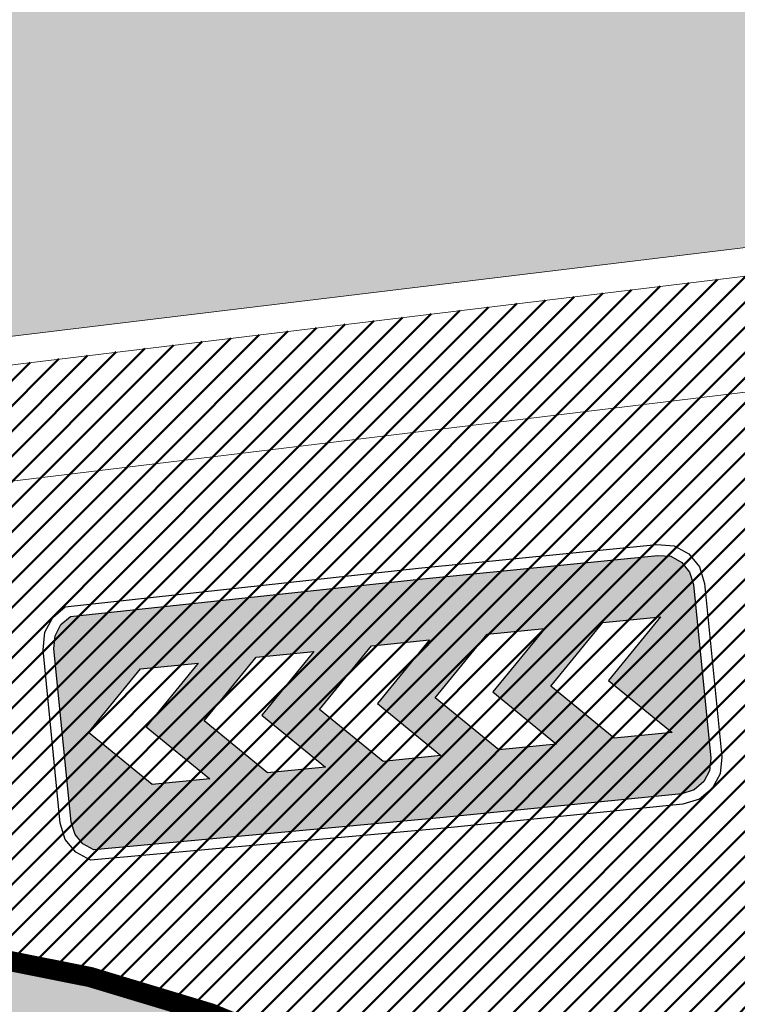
# Model space of a CAD drawing. Extents: x 2931 to 5026, y -2784 to 809.
# Tile 83 of 170: x 3170.77 to 3175.81, y -1663.55 to -1656.64. Entities that reach past the tile are written whole.
import ezdxf

# ---------------------------------------------------------------- set-up
doc = ezdxf.new("R2010")
doc.units = 0
doc.header["$MEASUREMENT"] = 0
doc.layers.add('.', color=7, linetype='Continuous', lineweight=15)
doc.layers.add('PDF_2D - Общий', color=7, linetype='Continuous')
doc.styles.add('TimesNewRomanCyr', font='times.ttf', dxfattribs={"width": 0.4, "height": 1.2})
doc.dimstyles.new('GENPLAN1', dxfattribs={"dimscale": 0.5, "dimtxt": 1.2, "dimasz": 1.2, "dimexe": 1.3, "dimexo": 1.5, "dimgap": 0.5, "dimtad": 1, "dimdec": 1, "dimzin": 0, "dimdsep": 46, "dimtxsty": 'TimesNewRomanCyr', "dimblk1": 'OBLIQUE', "dimblk2": 'OBLIQUE', "dimsah": 1, "dimcen": 1, "dimadec": 0, "dimazin": 0, "dimtfac": 0.75, "dimtdec": 1, "dimtix": 1, "dimtmove": 0, "dimatfit": 3, "dimfxl": 1, "dimtvp": 1.2, "dimtfill": 1, "dimlwd": 0, "dimlwe": 0, "dimarcsym": 0})
pattern_1 = [(45, (0, 0), (-0.08838834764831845, 0.08838834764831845), [])]

# ---------------------------------------------------------------- blocks, each defined once
blk = doc.blocks.new('РАПРА')
at = {"layer": '.', "transparency": 33554625}
h = blk.add_hatch(color=256, dxfattribs=at)
h.dxf.hatch_style = 1
h.set_gradient(color1=(255, 0, 0), color2=(255, 0, 0), tint=0.6399999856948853)
h.paths.add_polyline_path([(1395798.936627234, -87488.78285388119), (1395736.03742723, -87499.74989387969), (1395684.212787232, -87535.23149387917), (1395651.419187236, -87587.16365388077), (1395637.764147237, -87649.95533388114), (1395637.764147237, -88510.6529338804), (1395651.419187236, -88573.44461388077), (1395684.212787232, -88622.5812538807), (1395736.03742723, -88658.17037388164), (1395798.936627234, -88671.82541388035), (1396981.87166724, -88671.82541388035), (1398716.099574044, -88658.17037388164), (1398768.031734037, -88622.5812538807), (1398800.717814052, -88573.44461388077), (1398814.480374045, -88510.6529338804), (1398814.480374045, -87649.95533388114), (1398800.717814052, -87587.16365388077), (1398768.031734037, -87535.23149387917), (1398716.099574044, -87499.74989387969), (1396981.87166724, -87488.78285388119)])
h.paths.add_polyline_path([(1396390.132953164, -87792.09677388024), (1396676.996313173, -87792.09677388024), (1396963.859673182, -88078.96013388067), (1396676.996313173, -88365.8234938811), (1396390.132953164, -88365.8234938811), (1396676.996313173, -88078.96013388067)], flags=16)
h.paths.add_polyline_path([(1396390.132953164, -88078.96013388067), (1396103.269593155, -88365.8234938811), (1395816.406233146, -88365.8234938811), (1396103.269593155, -88078.96013388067), (1395816.406233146, -87792.09677388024), (1396103.269593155, -87792.09677388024)], flags=16)
h.paths.add_polyline_path([(1396963.859673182, -87792.09677388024), (1397250.723033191, -87792.09677388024), (1397537.586393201, -88078.96013388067), (1397250.723033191, -88365.8234938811), (1396963.859673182, -88365.8234938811), (1397250.723033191, -88078.96013388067)], flags=16)
h.paths.add_polyline_path([(1397537.586393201, -87792.09677388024), (1397824.44975321, -87792.09677388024), (1398111.313113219, -88078.96013388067), (1397824.44975321, -88365.8234938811), (1397537.586393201, -88365.8234938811), (1397824.44975321, -88078.96013388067)], flags=16)
h.paths.add_polyline_path([(1398111.313113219, -87792.09677388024), (1398398.176473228, -87792.09677388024), (1398685.039833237, -88078.96013388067), (1398398.176473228, -88365.8234938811), (1398111.313113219, -88365.8234938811), (1398398.176473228, -88078.96013388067)], flags=16)
at = {"color": 1}
blk.add_lwpolyline([(1398866.305014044, -87649.95533388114), (1398849.961974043, -87565.33709387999), (1398803.513334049, -87496.95437387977), (1398737.926134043, -87450.50573388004), (1396981.87166724, -87434.16269388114), (1395798.936627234, -87434.16269388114), (1395714.210867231, -87450.50573388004), (1395645.935667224, -87496.95437387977), (1395599.487027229, -87565.33709387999), (1395583.036467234, -87649.95533388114), (1395583.036467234, -88510.6529338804), (1395599.487027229, -88592.58317388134), (1395645.935667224, -88660.8583738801), (1395714.210867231, -88707.30701387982), (1395798.936627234, -88723.7575738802), (1396981.87166724, -88723.7575738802), (1398737.926134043, -88707.30701387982), (1398806.201334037, -88660.8583738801), (1398852.649974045, -88592.58317388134), (1398869.100534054, -88510.6529338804), (1398866.305014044, -87649.95533388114)], dxfattribs=at)
blk.add_lwpolyline([(1398814.480374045, -87649.95533388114), (1398800.717814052, -87587.16365388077), (1398768.031734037, -87535.23149387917), (1398716.099574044, -87499.74989387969), (1396981.87166724, -87488.78285388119), (1395798.936627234, -87488.78285388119), (1395736.03742723, -87499.74989387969), (1395684.212787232, -87535.23149387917), (1395651.419187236, -87587.16365388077), (1395637.764147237, -87649.95533388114), (1395637.764147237, -88510.6529338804), (1395651.419187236, -88573.44461388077), (1395684.212787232, -88622.5812538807), (1395736.03742723, -88658.17037388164), (1395798.936627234, -88671.82541388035), (1396981.87166724, -88671.82541388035), (1398716.099574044, -88658.17037388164), (1398768.031734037, -88622.5812538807), (1398800.717814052, -88573.44461388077), (1398814.480374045, -88510.6529338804), (1398814.480374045, -87649.95533388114)], close=True, dxfattribs=at)
at = {"color": 7}
for points in [[(1395816.406233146, -87792.09677388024), (1396103.269593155, -88078.96013388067), (1395816.406233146, -88365.8234938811), (1396103.269593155, -88365.8234938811), (1396390.132953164, -88078.96013388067), (1396103.269593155, -87792.09677388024), (1396103.269593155, -87792.09677388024)], [(1396390.132953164, -87792.09677388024), (1396676.996313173, -88078.96013388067), (1396390.132953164, -88365.8234938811), (1396676.996313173, -88365.8234938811), (1396963.859673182, -88078.96013388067), (1396676.996313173, -87792.09677388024), (1396676.996313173, -87792.09677388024)], [(1396963.859673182, -87792.09677388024), (1397250.723033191, -88078.96013388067), (1396963.859673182, -88365.8234938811), (1397250.723033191, -88365.8234938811), (1397537.586393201, -88078.96013388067), (1397250.723033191, -87792.09677388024), (1397250.723033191, -87792.09677388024)], [(1397537.586393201, -87792.09677388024), (1397824.44975321, -88078.96013388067), (1397537.586393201, -88365.8234938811), (1397824.44975321, -88365.8234938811), (1398111.313113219, -88078.96013388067), (1397824.44975321, -87792.09677388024), (1397824.44975321, -87792.09677388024)], [(1398111.313113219, -87792.09677388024), (1398398.176473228, -88078.96013388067), (1398111.313113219, -88365.8234938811), (1398398.176473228, -88365.8234938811), (1398685.039833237, -88078.96013388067), (1398398.176473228, -87792.09677388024), (1398398.176473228, -87792.09677388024)]]:
    blk.add_lwpolyline(points, close=True, dxfattribs=at)
blk = doc.blocks.new('_Oblique')
at = {"color": 0, "linetype": 'ByBlock', "lineweight": -2}
blk.add_line((-0.5, -0.5), (0.5, 0.5), dxfattribs=at)
blk = doc.blocks.new('*D117')
at = {"color": 0, "lineweight": 0, "transparency": 16777216}
for p, q in [((3272.292399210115, -1682.023382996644), (3274.873338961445, -1684.604322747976)), ((3272.017769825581, -1682.298012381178), (3274.598709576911, -1684.87895213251)), ((3274.413719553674, -1684.144703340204), (3274.837983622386, -1683.720439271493)), ((3274.139090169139, -1684.419332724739), (3274.413719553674, -1684.144703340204)), ((3274.139090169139, -1684.419332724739), (3273.714826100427, -1684.84359679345))]:
    blk.add_line(p, q, dxfattribs=at)
at = {"layer": 'Defpoints', "color": 0, "linetype": 'ByBlock', "lineweight": 50, "transparency": 16777216}
for p in [(3113.118925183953, -1522.84990897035), (3112.844295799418, -1523.124538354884)]:
    blk.add_point(p, dxfattribs=at)
at = {"color": 0, "linetype": 'ByBlock', "lineweight": 0, "transparency": 16777216, "xscale": 0.6, "yscale": 0.6, "zscale": 0.6}
for p, rotation in [((3274.413719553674, -1684.144703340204), 224.9999999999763), ((3274.139090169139, -1684.419332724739), 44.99999999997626)]:
    blk.add_blockref('_Oblique', p, dxfattribs=dict(at, rotation=rotation))
at = {"color": 0, "linetype": 'ByBlock', "lineweight": 50, "transparency": 16777216, "insert": (3273.666799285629, -1683.672412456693), "char_height": 1.2, "attachment_point": 5, "rotation": 44.99999999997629, "style": 'TimesNewRomanCyr', "bg_fill": 3, "box_fill_scale": 1.25, "bg_fill_color": 256, "bg_fill_true_color": 13158600, "bg_fill_transparency": 0}
blk.add_mtext('0.4', dxfattribs=at)
at = {"layer": 'Defpoints', "color": 0, "linetype": 'ByBlock', "lineweight": 50, "transparency": 16777216}
blk.add_point((3274.413719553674, -1684.144703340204), dxfattribs=at)
blk = doc.blocks.new('*D310')
at = {"color": 0, "lineweight": 0, "transparency": 16777216}
for p, q in [((3182.118221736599, -1658.238337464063), (3182.227327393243, -1659.141067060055)), ((3182.149334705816, -1658.495763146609), (3157.04254178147, -1661.530219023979)), ((3157.011428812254, -1661.272793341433), (3157.120534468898, -1662.175522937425))]:
    blk.add_line(p, q, dxfattribs=at)
at = {"layer": 'Defpoints', "color": 0, "linetype": 'ByBlock', "lineweight": 50, "transparency": 16777216}
for p in [(3182.028230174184, -1657.493756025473), (3156.921437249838, -1660.528211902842), (3157.04254178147, -1661.530219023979)]:
    blk.add_point(p, dxfattribs=at)
at = {"color": 0, "linetype": 'ByBlock', "lineweight": 0, "transparency": 16777216, "xscale": 0.6, "yscale": 0.6, "zscale": 0.6}
for p, rotation in [((3182.149334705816, -1658.495763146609), 6.891453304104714), ((3157.04254178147, -1661.530219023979), 186.8914533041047)]:
    blk.add_blockref('_Oblique', p, dxfattribs=dict(at, rotation=rotation))
at = {"color": 0, "linetype": 'ByBlock', "lineweight": 50, "transparency": 16777216, "insert": (3169.49249444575, -1659.157107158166), "char_height": 1.2, "attachment_point": 5, "rotation": 6.8914533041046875, "style": 'TimesNewRomanCyr', "bg_fill": 3, "box_fill_scale": 1.25, "bg_fill_color": 256, "bg_fill_true_color": 13158600, "bg_fill_transparency": 0}
blk.add_mtext('25.3', dxfattribs=at)

msp = doc.modelspace()

# ---------------------------------------------------------------- hatches: boundary and pattern name
at = {"layer": '.', "linetype": 'ByBlock', "lineweight": 50}
h = msp.add_hatch(dxfattribs=at)
h.set_pattern_fill('ANSI31', color=252)
h.set_pattern_definition(pattern_1)
edge = h.paths.add_edge_path()
edge.add_line((3056.579508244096, -1552.571742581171), (3060.468574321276, -1561.784514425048))
edge.add_line((3060.468574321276, -1561.784514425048), (3091.428099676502, -1548.71530551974))
edge.add_arc((3092.594819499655, -1551.479137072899), 2.999999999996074, 59.08883293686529, 112.8864824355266, ccw=False)
edge.add_line((3094.135944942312, -1548.905242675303), (3125.421424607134, -1567.637498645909))
edge.add_arc((3123.880299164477, -1570.21139304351), 3.000000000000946, 6.846905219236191, 59.0888329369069, ccw=False)
edge.add_line((3126.858903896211, -1569.853742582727), (3145.92372928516, -1728.630496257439))
edge.add_line((3145.92372928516, -1728.630496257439), (3153.629677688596, -1792.807610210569))
edge.add_line((3153.629677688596, -1792.807610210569), (3155.627738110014, -1829.886791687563))
edge.add_line((3155.627738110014, -1829.886791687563), (3160.809987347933, -1929.677250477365))
edge.add_arc((3157.814024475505, -1929.832834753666), 2.999999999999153, -86.74722545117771, 2.9727744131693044, ccw=False)
edge.add_line((3157.984247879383, -1932.828001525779), (3050.375705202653, -1938.943685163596))
edge.add_line((3050.375705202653, -1938.943685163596), (3050.943116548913, -1948.927574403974))
edge.add_line((3050.943116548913, -1948.927574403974), (3313.191871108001, -1934.085954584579))
edge.add_line((3313.191871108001, -1934.085954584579), (3312.624459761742, -1924.102065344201))
edge.add_line((3312.624459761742, -1924.102065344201), (3173.95866141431, -1931.920132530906))
edge.add_arc((3173.788438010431, -1928.924965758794), 2.999999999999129, 182.972774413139, 273.2527745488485, ccw=False)
edge.add_line((3170.792475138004, -1929.080550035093), (3164.49681413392, -1808.401511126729))
edge.add_line((3164.49681413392, -1808.401511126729), (3163.4838931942, -1789.746789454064))
edge.add_line((3163.4838931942, -1789.746789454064), (3160.81852438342, -1767.850807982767))
edge.add_arc((3164.480270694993, -1768.183669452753), 3.67684413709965, 91.76941746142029, 174.8059522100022, ccw=False)
edge.add_line((3164.36673985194, -1764.508578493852), (3165.328204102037, -1764.41580848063))
edge.add_line((3165.328204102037, -1764.41580848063), (3157.302999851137, -1682.607566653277))
edge.add_arc((3156.299241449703, -1676.094509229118), 6.589950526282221, 187.8889569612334, 278.7611968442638, ccw=False)
edge.add_line((3149.771658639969, -1676.999003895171), (3140.934979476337, -1603.166915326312))
edge.add_line((3140.934979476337, -1603.166915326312), (3139.504408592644, -1590.505141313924))
edge.add_line((3139.504408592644, -1590.505141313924), (3136.203008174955, -1563.793057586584))
edge.add_arc((3133.224403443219, -1564.150708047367), 3.000000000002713, 6.84690521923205, 59.08883293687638)
edge.add_line((3134.765528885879, -1561.576813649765), (3099.87037971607, -1540.683259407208))
edge.add_arc((3101.693711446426, -1538.024492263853), 3.223907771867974, 157.9186088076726, 235.5584146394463, ccw=False)
edge.add_line((3098.706274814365, -1536.812550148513), (3108.700353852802, -1520.326220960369))
edge.add_arc((3111.264605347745, -1521.883338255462), 3.00000000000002, 58.73218183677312, 148.732181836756, ccw=False)
edge.add_line((3112.821722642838, -1519.319086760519), (3205.618491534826, -1575.669040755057))
edge.add_line((3205.618491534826, -1575.669040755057), (3207.292050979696, -1576.579148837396))
edge.add_line((3207.292050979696, -1576.579148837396), (3243.014474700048, -1589.924592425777))
edge.add_line((3243.014474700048, -1589.924592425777), (3266.942729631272, -1598.799066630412))
edge.add_line((3266.942729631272, -1598.799066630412), (3413.241120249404, -1686.858465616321))
edge.add_line((3413.241120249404, -1686.858465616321), (3418.398145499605, -1678.290788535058))
edge.add_line((3418.398145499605, -1678.290788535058), (3272.099754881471, -1590.231389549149))
edge.add_line((3272.099754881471, -1590.231389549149), (3270.420061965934, -1589.423131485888))
edge.add_line((3270.420061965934, -1589.423131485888), (3212.929790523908, -1568.101228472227))
edge.add_line((3212.929790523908, -1568.101228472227), (3210.80888251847, -1567.121535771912))
edge.add_line((3210.80888251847, -1567.121535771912), (3103.502412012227, -1501.960703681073))
edge.add_arc((3105.05952930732, -1499.39645218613), 2.999999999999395, 149.0720988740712, 238.7321818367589, ccw=False)
edge.add_line((3102.486085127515, -1497.85457506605), (3107.443599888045, -1489.580318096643))
edge.add_line((3107.443599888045, -1489.580318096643), (3098.865452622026, -1484.440727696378))
edge.add_line((3098.865452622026, -1484.440727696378), (3093.95672483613, -1492.633557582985))
edge.add_arc((3091.383280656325, -1491.091680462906), 2.999999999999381, 238.7321818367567, 329.07209887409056, ccw=False)
edge.add_line((3089.826163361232, -1493.655931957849), (3029.258160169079, -1456.876588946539))
edge.add_line((3029.258160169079, -1456.876588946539), (3024.067769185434, -1465.424093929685))
edge.add_line((3024.067769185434, -1465.424093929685), (3099.145714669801, -1511.014461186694))
edge.add_arc((3097.588597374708, -1513.578712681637), 2.999999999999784, -31.267816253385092, 58.732181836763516, ccw=False)
edge.add_line((3100.152848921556, -1515.135829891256), (3084.60404677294, -1540.741504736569))
edge.add_line((3084.60404677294, -1540.741504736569), (3056.579508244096, -1552.571742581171))
h = msp.add_hatch(dxfattribs=at)
h.set_pattern_fill('ANSI31', color=72)
h.set_pattern_definition(pattern_1)
edge = h.paths.add_edge_path()
edge.add_line((3198.64854658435, -1772.84186215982), (3204.228626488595, -1772.211541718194))
edge.add_line((3204.228626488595, -1772.211541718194), (3205.797166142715, -1786.120879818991))
edge.add_line((3205.797166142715, -1786.120879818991), (3240.426562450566, -1782.215137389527))
edge.add_line((3240.426562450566, -1782.215137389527), (3240.44861768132, -1782.410685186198))
edge.add_line((3240.44861768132, -1782.410685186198), (3240.049289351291, -1782.456821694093))
edge.add_line((3240.049289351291, -1782.456821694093), (3241.597948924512, -1796.176200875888))
edge.add_line((3241.597948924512, -1796.176200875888), (3241.996162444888, -1796.131186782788))
edge.add_line((3241.996162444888, -1796.131186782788), (3242.018783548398, -1796.331302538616))
edge.add_line((3242.018783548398, -1796.331302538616), (3164.317276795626, -1805.095014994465))
edge.add_line((3164.317276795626, -1805.095014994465), (3165.502113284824, -1827.671693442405))
edge.add_line((3165.502113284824, -1827.671693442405), (3169.410030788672, -1827.461110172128))
edge.add_line((3169.410030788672, -1827.461110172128), (3168.370118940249, -1808.99312971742))
edge.add_line((3168.370118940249, -1808.99312971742), (3257.968945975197, -1804.35639741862))
edge.add_line((3257.968945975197, -1804.35639741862), (3268.704736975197, -1803.207274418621))
edge.add_line((3268.704736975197, -1803.207274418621), (3270.714068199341, -1802.941323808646))
edge.add_line((3270.714068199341, -1802.941323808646), (3269.535281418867, -1793.430181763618))
edge.add_line((3269.535281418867, -1793.430181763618), (3268.265415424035, -1789.367910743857))
edge.add_line((3268.265415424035, -1789.367910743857), (3268.137689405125, -1776.730590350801))
edge.add_line((3268.137689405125, -1776.730590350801), (3268.591353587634, -1776.739380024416))
edge.add_line((3268.591353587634, -1776.739380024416), (3271.151259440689, -1756.651503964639))
edge.add_line((3271.151259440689, -1756.651503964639), (3253.464385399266, -1678.575218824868))
edge.add_line((3253.464385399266, -1678.575218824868), (3246.166203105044, -1642.943717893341))
edge.add_line((3246.166203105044, -1642.943717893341), (3240.206266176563, -1605.984923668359))
edge.add_line((3240.206266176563, -1605.984923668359), (3243.364342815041, -1590.528663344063))
edge.add_line((3243.364342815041, -1590.528663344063), (3206.455271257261, -1576.124094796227))
edge.add_line((3206.455271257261, -1576.124094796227), (3113.046281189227, -1522.808445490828))
edge.add_line((3113.046281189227, -1522.808445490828), (3101.14519328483, -1541.432807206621))
edge.add_line((3101.14519328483, -1541.432807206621), (3134.765528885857, -1561.576813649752))
edge.add_arc((3133.22440344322, -1564.150708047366), 3.000000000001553, 6.849462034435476, 59.088832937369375, ccw=False)
edge.add_line((3136.202992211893, -1563.792924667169), (3146.943135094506, -1653.222730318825))
edge.add_line((3146.943135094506, -1653.222730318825), (3222.727371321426, -1644.063239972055))
edge.add_arc((3223.040655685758, -1647.949911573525), 3.899277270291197, 6.922887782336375, 94.60835138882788, ccw=False)
edge.add_arc((3223.040740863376, -1647.949941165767), 3.899196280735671, -81.47081594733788, 6.923470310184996, ccw=False)
edge.add_line((3223.619042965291, -1651.806014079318), (3196.190003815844, -1655.121177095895))
edge.add_arc((3198.473142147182, -1672.682791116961), 17.70940449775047, 97.40732442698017, 105.2026607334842)
edge.add_arc((3203.298833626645, -1690.430110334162), 36.10110462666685, 105.2072041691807, 108.1649889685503)
edge.add_arc((3188.026555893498, -1642.727951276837), 13.9895464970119, 277.1896508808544, 286.6895548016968, ccw=False)
edge.add_line((3189.777404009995, -1656.607502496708), (3187.842487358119, -1656.841381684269))
edge.add_arc((3184.99443761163, -1658.696363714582), 3.398874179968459, 6.9207488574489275, 33.07686530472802, ccw=False)
edge.add_arc((3184.993523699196, -1658.69677596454), 3.399831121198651, -83.07989968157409, 6.925789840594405, ccw=False)
edge.add_arc((3184.99346771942, -1658.696460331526), 3.400151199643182, 163.5011670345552, 276.9203959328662, ccw=False)
edge.add_line((3181.733315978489, -1657.730831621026), (3147.972979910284, -1661.805289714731))
edge.add_line((3147.972979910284, -1661.805289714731), (3149.771658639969, -1676.999003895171))
edge.add_arc((3156.299241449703, -1676.094509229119), 6.589950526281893, 187.88895696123, 278.7611968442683)
edge.add_line((3157.302999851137, -1682.607566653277), (3156.287946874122, -1672.260203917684))
edge.add_arc((3165.559726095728, -1672.702411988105), 9.282318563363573, 100.07270603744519, 177.2694053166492, ccw=False)
edge.add_line((3163.936269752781, -1663.563165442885), (3168.630711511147, -1663.09359350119))
edge.add_arc((3169.037464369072, -1672.297222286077), 9.212612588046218, 9.79482017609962, 92.53053086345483, ccw=False)
edge.add_line((3178.11578730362, -1670.729968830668), (3178.310066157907, -1672.672228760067))
edge.add_line((3178.310066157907, -1672.672228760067), (3182.539779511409, -1679.443903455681))
edge.add_line((3182.539779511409, -1679.443903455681), (3183.799722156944, -1692.286285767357))
edge.add_line((3183.799722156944, -1692.286285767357), (3187.002343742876, -1691.965936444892))
edge.add_line((3187.002343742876, -1691.965936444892), (3189.210950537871, -1714.886238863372))
edge.add_line((3189.210950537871, -1714.886238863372), (3186.060597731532, -1715.201359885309))
edge.add_line((3186.060597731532, -1715.201359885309), (3186.254695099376, -1717.141805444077))
edge.add_line((3186.254695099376, -1717.141805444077), (3183.233715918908, -1722.304679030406))
edge.add_arc((3187.73220544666, -1721.857132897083), 4.520697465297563, 185.6815518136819, 272.2770185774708)
edge.add_line((3187.911817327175, -1726.374260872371), (3193.870304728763, -1725.778249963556))
edge.add_arc((3192.734762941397, -1721.213392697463), 4.703974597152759, 283.9692133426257, 366.943481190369)
edge.add_line((3197.404238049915, -1720.644728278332), (3197.262375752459, -1719.365448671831))
edge.add_line((3197.262375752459, -1719.365448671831), (3193.661081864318, -1717.879078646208))
edge.add_line((3193.661081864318, -1717.879078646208), (3192.899904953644, -1710.493109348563))
edge.add_line((3192.899904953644, -1710.493109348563), (3189.682132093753, -1710.814974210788))
edge.add_line((3189.682132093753, -1710.814974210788), (3185.735106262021, -1671.355455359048))
edge.add_line((3185.735106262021, -1671.355455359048), (3188.844983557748, -1671.044382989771))
edge.add_line((3188.844983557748, -1671.044382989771), (3188.789684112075, -1670.436909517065))
edge.add_arc((3202.589761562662, -1673.932293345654), 14.23586477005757, 99.41612415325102, 165.7866270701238, ccw=False)
edge.add_line((3200.260722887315, -1659.888240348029), (3222.923904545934, -1657.621305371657))
edge.add_arc((3223.460798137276, -1670.595722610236), 12.98552106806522, 5.712137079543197, 92.3696013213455, ccw=False)
edge.add_line((3236.381839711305, -1669.303266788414), (3237.467507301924, -1680.175342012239))
edge.add_line((3237.467507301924, -1680.175342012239), (3245.489102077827, -1760.369463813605))
edge.add_arc((3232.636911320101, -1760.990893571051), 12.86720568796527, -83.64731502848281, 2.7682123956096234, ccw=False)
edge.add_line((3234.060644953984, -1773.77908987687), (3215.68325286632, -1775.617329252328))
edge.add_arc((3214.378686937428, -1762.897090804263), 12.78696048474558, 185.7956058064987, 275.8556841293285, ccw=False)
edge.add_line((3201.657087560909, -1764.188318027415), (3199.058106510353, -1738.113761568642))
edge.add_arc((3194.432319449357, -1738.576466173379), 4.648870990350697, 5.712137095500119, 93.3895282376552)
edge.add_line((3194.157459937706, -1733.935727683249), (3187.347289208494, -1734.627366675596))
edge.add_arc((3187.957506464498, -1738.984328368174), 4.399486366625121, 97.97273957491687, 185.7133964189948)
edge.add_line((3183.579875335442, -1739.422307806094), (3184.27298960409, -1746.350795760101))
edge.add_line((3184.27298960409, -1746.350795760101), (3184.892601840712, -1746.84194319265))
edge.add_line((3184.892601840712, -1746.84194319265), (3197.794868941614, -1745.614976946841))
edge.add_line((3197.794868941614, -1745.614976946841), (3199.787466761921, -1766.345835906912))
edge.add_arc((3189.185059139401, -1767.471623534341), 10.66200943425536, -84.22149646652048, 6.061084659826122, ccw=False)
edge.add_line((3190.258542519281, -1778.079454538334), (3179.89345328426, -1779.128373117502))
edge.add_arc((3178.567549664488, -1766.175993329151), 13.02006768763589, 184.5809880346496, 275.8448699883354, ccw=False)
edge.add_line((3165.58907542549, -1767.215882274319), (3165.328204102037, -1764.41580848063))
edge.add_line((3165.328204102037, -1764.41580848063), (3164.846212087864, -1764.462315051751))
edge.add_line((3164.846212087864, -1764.462315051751), (3167.773249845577, -1790.409524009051))
edge.add_line((3167.773249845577, -1790.409524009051), (3200.231651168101, -1786.748496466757))
edge.add_line((3200.231651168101, -1786.748496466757), (3198.64854658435, -1772.84186215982))
h = msp.add_hatch(dxfattribs=at)
h.set_pattern_fill('ANSI31', color=72)
h.set_pattern_definition(pattern_1)
h.paths.add_polyline_path([(3181.397646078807, -1654.951024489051, -1.563286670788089), (3187.542640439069, -1654.359428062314), (3189.473089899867, -1654.126091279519, 0.06172320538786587), (3192.340277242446, -1653.310153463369, -0.0533669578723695), (3195.849529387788, -1652.341953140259), (3223.255860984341, -1649.026626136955, 0.9294012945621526), (3222.992741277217, -1646.851532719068), (3198.199388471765, -1649.846621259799, -0.1751279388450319), (3194.856767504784, -1649.02734889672, 0.209518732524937), (3193.64573872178, -1648.635764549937), (3181.943402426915, -1650.050160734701, 0.1877390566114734), (3180.929256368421, -1651.553863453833, -0.2401408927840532), (3178.297140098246, -1655.275407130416), (3165.786678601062, -1656.787472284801), (3165.456697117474, -1654.057285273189), (3151.179601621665, -1655.7829033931), (3151.517940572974, -1658.573593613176)])
at = {"lineweight": 40, "true_color": 0x7d7d7d}
h = msp.add_hatch(color=8, dxfattribs=at)
h.dxf.hatch_style = 1
h.paths.add_polyline_path([(3149.771658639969, -1676.999003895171), (3147.950521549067, -1661.615580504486), (3156.921480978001, -1660.528572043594), (3156.921437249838, -1660.528211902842), (3182.028230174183, -1657.493756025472, 0.1273604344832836), (3181.816666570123, -1659.082338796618, 0.4142402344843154), (3185.379045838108, -1661.873297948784, 0.1212819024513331), (3186.809641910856, -1661.331274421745), (3186.8012619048, -1661.247497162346), (3186.803950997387, -1661.217981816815, -0.1261586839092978), (3185.367486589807, -1661.778097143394, -0.414239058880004), (3181.911966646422, -1659.070767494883, -0.1559367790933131), (3182.266642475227, -1657.213123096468), (3179.813495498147, -1657.50962342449), (3179.737151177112, -1656.876711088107), (3179.935498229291, -1656.852728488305), (3179.923510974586, -1656.753449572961), (3179.725097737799, -1656.777440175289), (3179.673870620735, -1656.355538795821), (3179.872565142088, -1656.331514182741), (3179.860577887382, -1656.232235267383), (3179.661817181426, -1656.25626788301), (3179.58547286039, -1655.623355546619), (3182.045568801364, -1655.326011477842, -0.1561496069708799), (3181.257465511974, -1653.609842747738, -0.4142388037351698), (3183.959880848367, -1650.160308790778, -0.4142388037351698), (3187.409283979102, -1652.862891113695, -0.1563518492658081), (3187.05362146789, -1654.720705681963), (3189.513221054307, -1654.423421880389), (3189.537327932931, -1654.621963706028), (3189.58956537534, -1655.056334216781), (3189.390515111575, -1655.080401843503), (3189.402568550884, -1655.179672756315), (3189.601618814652, -1655.155605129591), (3189.652845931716, -1655.577506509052), (3189.45379566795, -1655.601574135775), (3189.46584910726, -1655.700845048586), (3189.664899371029, -1655.67677742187), (3189.741243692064, -1656.309689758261), (3187.288096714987, -1656.60619008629, -0.1557464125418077), (3188.07470491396, -1658.32248998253, -0.2317036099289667), (3187.178437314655, -1660.901362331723), (3187.32672732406, -1660.88652929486, 0.2221933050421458), (3188.170004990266, -1658.310918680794, 0.1408534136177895), (3187.480835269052, -1656.68362301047), (3189.75280077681, -1656.409020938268, 0.04141170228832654), (3191.984219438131, -1655.937369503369, -0.01287528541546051), (3193.771172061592, -1655.401624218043, -0.0341105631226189), (3196.164904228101, -1654.922755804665), (3223.592156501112, -1651.607809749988, 0.4058007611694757), (3226.712962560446, -1647.504025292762, 0.4021253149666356), (3222.74735845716, -1644.262282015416), (3146.949978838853, -1653.42334734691)])
h.paths.add_polyline_path([(3151.342148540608, -1658.785049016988), (3150.956934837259, -1655.608319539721), (3165.631150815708, -1653.834791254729), (3165.961131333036, -1656.564922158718), (3178.236302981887, -1655.08132507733, 0.2107848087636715), (3180.631489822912, -1652.021816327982), (3180.733321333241, -1651.512327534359, -0.1928085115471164), (3181.87114312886, -1649.857415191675), (3193.623617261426, -1648.436981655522, -0.2075606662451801), (3194.978970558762, -1648.868158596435, 0.1744475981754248), (3198.176770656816, -1649.647898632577), (3222.975688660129, -1646.652184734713, -0.3945143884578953), (3224.333546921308, -1647.792177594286, -0.3948514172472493), (3223.28644252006, -1649.224381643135), (3195.878103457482, -1652.539952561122, 0.05745828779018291), (3192.155797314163, -1653.600500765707, -0.05072584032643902), (3189.501167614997, -1654.324150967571), (3187.228705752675, -1654.598813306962, 0.1412550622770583), (3187.510043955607, -1652.850656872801, 0.4142343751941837), (3183.947664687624, -1650.059697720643, 0.4141757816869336), (3181.156705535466, -1653.622076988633, 0.1269035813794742), (3181.739940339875, -1655.111133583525)], flags=16)
h.paths.add_polyline_path([(3151.516596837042, -1658.562510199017), (3151.179596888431, -1655.782864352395), (3156.273529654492, -1655.167221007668), (3156.609536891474, -1657.946987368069)], flags=0)
h.paths.add_polyline_path([(3156.708813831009, -1657.934983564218), (3156.372806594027, -1655.155217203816), (3165.456703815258, -1654.057340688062), (3165.786684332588, -1656.787471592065), (3178.297140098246, -1655.275407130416, 0.21297877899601), (3180.826739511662, -1652.066004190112), (3180.929256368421, -1651.55386345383, -0.187739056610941), (3181.943402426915, -1650.050160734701), (3193.645738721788, -1648.635764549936, -0.2095187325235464), (3194.856767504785, -1649.02734889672, 0.1751279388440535), (3198.199388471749, -1649.846621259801), (3222.992741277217, -1646.851532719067, -0.3928100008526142), (3224.135005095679, -1647.816284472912, -0.3931683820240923), (3223.255485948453, -1649.026671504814), (3195.849529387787, -1652.341953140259, 0.05746184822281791), (3192.081367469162, -1653.414767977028, -0.05062385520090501), (3189.473089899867, -1654.126091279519), (3187.542640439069, -1654.359428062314, 0.1148720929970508), (3187.70858578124, -1652.826549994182, 0.4142371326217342), (3183.923557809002, -1649.861155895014, 0.4141819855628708), (3180.958163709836, -1653.646183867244, 0.102348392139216), (3181.397646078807, -1654.951024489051)], flags=0)
h.paths.add_polyline_path([(3158.680883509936, -1657.998796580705), (3163.644760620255, -1657.398854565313), (3163.908447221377, -1659.582995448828), (3158.944570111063, -1660.182937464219)], flags=16)
h.paths.add_polyline_path([(3159.090050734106, -1658.050101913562), (3163.259430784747, -1657.543857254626), (3163.499286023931, -1659.531739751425), (3159.329905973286, -1660.03798441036)], flags=0)
h.paths.add_polyline_path([(3158.257985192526, -1654.499255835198), (3158.245931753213, -1654.399984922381), (3157.993802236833, -1652.315175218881), (3162.957679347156, -1651.715233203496), (3163.020959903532, -1652.236405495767), (3162.821413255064, -1652.260533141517), (3162.833466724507, -1652.359804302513), (3163.032516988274, -1652.335736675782), (3163.083744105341, -1652.757638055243), (3162.884693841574, -1652.781705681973), (3162.896747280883, -1652.880976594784), (3163.09579754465, -1652.856908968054), (3163.146528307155, -1653.278870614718), (3162.947974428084, -1653.302878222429), (3162.960027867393, -1653.40214913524), (3163.158581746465, -1653.378141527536), (3163.221862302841, -1653.899313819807)], flags=0)
h.paths.add_polyline_path([(3162.947974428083, -1653.302878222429), (3162.897243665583, -1652.880916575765), (3163.09579754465, -1652.856908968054), (3163.146528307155, -1653.278870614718)], flags=0)
h.paths.add_polyline_path([(3162.885190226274, -1652.781645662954), (3162.833963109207, -1652.359744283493), (3163.032516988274, -1652.335736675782), (3163.083744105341, -1652.757638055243)], flags=0)
h.paths.add_polyline_path([(3166.048354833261, -1656.453647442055), (3165.736454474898, -1653.872422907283), (3165.670656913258, -1653.326372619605), (3165.868714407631, -1653.302425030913), (3165.856660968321, -1653.203154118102), (3165.658603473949, -1653.227101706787), (3165.592309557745, -1652.681111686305), (3165.790367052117, -1652.657164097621), (3165.778313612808, -1652.55789318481), (3165.580256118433, -1652.581840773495), (3165.514458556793, -1652.035790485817), (3165.71201966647, -1652.011902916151), (3165.69996622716, -1651.912632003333), (3165.502405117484, -1651.936519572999), (3165.424554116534, -1651.291198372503), (3177.3378591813, -1649.851337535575), (3177.415710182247, -1650.496658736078), (3177.217646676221, -1650.520556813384), (3177.229700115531, -1650.619827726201), (3177.427763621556, -1650.595929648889), (3177.493561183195, -1651.141979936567), (3177.295994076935, -1651.165818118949), (3177.308047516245, -1651.265089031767), (3177.505614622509, -1651.241250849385), (3177.571908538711, -1651.787240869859), (3177.374341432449, -1651.811079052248), (3177.386394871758, -1651.910349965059), (3177.583961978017, -1651.886511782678), (3177.961659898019, -1655.013786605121)], flags=0)
h.paths.add_polyline_path([(3166.236344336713, -1656.330188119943), (3171.894786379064, -1655.643142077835), (3171.593827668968, -1653.164476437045), (3171.792383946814, -1653.14048868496), (3172.094093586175, -1655.625338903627), (3177.751046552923, -1654.93847366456), (3177.457196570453, -1652.506159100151), (3176.960841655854, -1652.566174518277), (3176.948788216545, -1652.466903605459), (3177.445202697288, -1652.406880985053), (3177.307273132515, -1651.26518246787), (3177.307054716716, -1651.265208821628), (3177.373348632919, -1651.811198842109), (3177.571908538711, -1651.787240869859), (3177.505614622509, -1651.241250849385), (3177.307273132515, -1651.26518246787), (3177.373239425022, -1651.811212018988), (3177.373348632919, -1651.811198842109), (3177.307054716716, -1651.265208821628), (3177.295077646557, -1651.16592869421), (3177.295001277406, -1651.16593790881), (3177.229203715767, -1650.619887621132), (3177.151646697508, -1649.977003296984), (3174.471037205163, -1650.30000938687), (3174.770712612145, -1652.780543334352), (3174.572156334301, -1652.804531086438), (3174.566123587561, -1652.75484599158), (3174.270820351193, -1650.32275826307), (3168.514594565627, -1651.021677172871), (3168.813956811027, -1653.499618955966), (3168.615503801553, -1653.524461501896), (3168.315836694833, -1651.04248614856), (3165.63642845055, -1651.366308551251)], flags=0)
h.paths.add_polyline_path([(3165.736454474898, -1653.872422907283), (3165.670656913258, -1653.326372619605), (3165.869210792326, -1653.302365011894), (3165.935008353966, -1653.848415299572)], flags=0)
h.paths.add_polyline_path([(3165.658603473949, -1653.227101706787), (3165.592309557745, -1652.681111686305), (3165.790863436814, -1652.657104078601), (3165.857157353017, -1653.203094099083)], flags=0)
h.paths.add_polyline_path([(3166.040480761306, -1653.887436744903), (3166.028258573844, -1653.786776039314), (3166.528620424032, -1653.726326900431), (3166.540806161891, -1653.826687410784)], flags=0)
h.paths.add_polyline_path([(3165.580256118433, -1652.581840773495), (3165.514458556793, -1652.035790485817), (3165.713012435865, -1652.011782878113), (3165.778809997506, -1652.55783316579)], flags=0)
h.paths.add_polyline_path([(3167.033189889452, -1653.766902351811), (3167.021033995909, -1653.666787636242), (3167.521395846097, -1653.606338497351), (3167.533515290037, -1653.706153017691)], flags=0)
h.paths.add_polyline_path([(3168.024906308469, -1653.646488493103), (3168.012816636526, -1653.54691917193), (3168.510200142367, -1653.486829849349), (3168.522253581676, -1653.58610076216)], flags=0)
h.paths.add_polyline_path([(3168.514594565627, -1651.021677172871), (3168.512611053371, -1651.021918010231), (3168.807914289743, -1653.454005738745), (3168.808438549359, -1653.453942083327)], flags=0)
h.paths.add_polyline_path([(3169.018638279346, -1653.526081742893), (3169.006584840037, -1653.426810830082), (3169.502975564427, -1653.36684144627), (3169.51502900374, -1653.466112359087)], flags=0)
h.paths.add_polyline_path([(3170.01141370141, -1653.406093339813), (3169.999360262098, -1653.306822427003), (3170.495750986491, -1653.24685304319), (3170.507804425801, -1653.346123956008)], flags=0)
h.paths.add_polyline_path([(3171.004189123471, -1653.286104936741), (3170.992135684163, -1653.18683402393), (3171.488526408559, -1653.12686464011), (3171.500579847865, -1653.226135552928)], flags=0)
h.paths.add_polyline_path([(3171.996964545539, -1653.166116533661), (3171.98491110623, -1653.06684562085), (3172.48130183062, -1653.006876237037), (3172.493355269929, -1653.106147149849)], flags=0)
h.paths.add_polyline_path([(3172.989739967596, -1653.046128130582), (3172.977686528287, -1652.946857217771), (3173.474077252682, -1652.886887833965), (3173.486130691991, -1652.986158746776)], flags=0)
h.paths.add_polyline_path([(3173.98251538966, -1652.926139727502), (3173.970461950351, -1652.826868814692), (3174.466852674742, -1652.766899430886), (3174.478906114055, -1652.866170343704)], flags=0)
h.paths.add_polyline_path([(3174.975290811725, -1652.80615132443), (3174.963237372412, -1652.706880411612), (3175.45962809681, -1652.646911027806), (3175.47168153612, -1652.746181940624)], flags=0)
h.paths.add_polyline_path([(3175.968066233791, -1652.686162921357), (3175.956012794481, -1652.586892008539), (3176.452397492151, -1652.526872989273), (3176.46445093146, -1652.626143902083)], flags=0)
h.paths.add_polyline_path([(3181.859089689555, -1649.758144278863), (3181.847036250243, -1649.658873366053), (3182.043109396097, -1649.635175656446), (3182.040094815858, -1649.610347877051), (3181.844519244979, -1649.633995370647), (3181.82041236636, -1649.435453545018), (3182.015987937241, -1649.411806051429), (3182.012975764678, -1649.386998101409), (3181.817399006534, -1649.410635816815), (3181.805345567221, -1649.311364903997), (3193.718650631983, -1647.871504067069), (3193.730704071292, -1647.970774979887), (3193.52966704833, -1647.99507263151), (3193.532681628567, -1648.01990041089), (3193.733717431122, -1647.99559270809), (3193.757824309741, -1648.194134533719), (3193.556788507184, -1648.218442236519), (3193.559800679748, -1648.24325018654), (3193.760341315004, -1648.219012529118), (3193.772394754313, -1648.318283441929)], flags=0)
h.paths.add_polyline_path([(3181.859089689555, -1649.758144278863), (3181.847036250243, -1649.658873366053), (3193.760341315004, -1648.219012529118), (3193.772394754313, -1648.318283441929)], flags=0)
h.paths.add_polyline_path([(3181.844519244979, -1649.633995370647), (3181.82041236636, -1649.435453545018), (3182.018966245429, -1649.411445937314), (3182.043073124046, -1649.609987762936)], flags=0)
h.paths.add_polyline_path([(3193.559270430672, -1648.218142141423), (3193.535163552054, -1648.019600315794), (3193.733717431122, -1647.99559270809), (3193.757824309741, -1648.194134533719)], flags=0)
h.paths.add_polyline_path([(3196.141790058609, -1654.724093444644), (3196.181002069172, -1654.719332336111), (3196.129774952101, -1654.297430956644), (3196.329321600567, -1654.273303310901), (3196.317268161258, -1654.174032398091), (3196.117721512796, -1654.198160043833), (3196.066990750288, -1653.776198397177), (3196.266041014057, -1653.752130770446), (3196.253987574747, -1653.652859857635), (3196.054937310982, -1653.676927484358), (3196.003710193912, -1653.255026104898), (3196.20276045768, -1653.230958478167), (3196.19070701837, -1653.131687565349), (3195.991656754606, -1653.155755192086), (3195.940925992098, -1652.733793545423), (3195.901713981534, -1652.738554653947), (3195.889660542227, -1652.639283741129), (3205.817414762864, -1651.439399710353), (3205.880695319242, -1651.96057200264), (3205.68213541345, -1651.98452997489), (3205.630913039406, -1651.562667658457), (3196.13947987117, -1652.709785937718), (3196.380548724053, -1654.695204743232), (3205.870989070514, -1653.548206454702), (3205.820253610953, -1653.126205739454), (3206.018813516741, -1653.102247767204), (3206.081597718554, -1653.623480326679), (3196.153843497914, -1654.823364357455)], flags=0)
h.paths.add_polyline_path([(3196.117721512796, -1654.198160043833), (3196.066990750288, -1653.776198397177), (3196.26554462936, -1653.752190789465), (3196.31627539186, -1654.174152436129)], flags=0)
h.paths.add_polyline_path([(3196.054937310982, -1653.676927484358), (3196.003710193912, -1653.255026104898), (3196.202264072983, -1653.231018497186), (3196.253491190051, -1653.652919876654)], flags=0)
h.paths.add_polyline_path([(3198.449823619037, -1649.515672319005), (3198.387039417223, -1648.99443975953), (3198.586592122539, -1648.970361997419), (3198.574538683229, -1648.871091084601), (3198.374985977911, -1648.89516884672), (3198.324255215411, -1648.473207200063), (3198.523311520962, -1648.449189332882), (3198.511258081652, -1648.349918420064), (3198.312201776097, -1648.373936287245), (3198.260974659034, -1647.952034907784), (3198.460030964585, -1647.928017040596), (3198.447977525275, -1647.828746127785), (3198.248921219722, -1647.852763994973), (3198.186137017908, -1647.331531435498), (3220.027146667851, -1644.691792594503), (3220.291131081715, -1646.8758973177)], flags=16)
h.paths.add_polyline_path([(3198.447481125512, -1647.828806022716), (3198.248921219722, -1647.852763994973), (3198.19819045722, -1647.430802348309), (3209.911750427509, -1646.015094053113), (3209.910984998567, -1646.008790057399), (3198.396750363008, -1647.406844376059)], flags=0)
h.paths.add_polyline_path([(3198.438266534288, -1649.416341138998), (3198.387039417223, -1648.99443975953), (3198.585599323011, -1648.970481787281), (3198.636826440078, -1649.392383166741)], flags=0)
h.paths.add_polyline_path([(3198.374985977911, -1648.89516884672), (3198.324255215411, -1648.473207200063), (3198.522815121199, -1648.449249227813), (3198.573545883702, -1648.871210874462)], flags=16)
h.paths.add_polyline_path([(3198.312201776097, -1648.373936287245), (3198.260974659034, -1647.952034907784), (3198.459534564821, -1647.928076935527), (3198.510761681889, -1648.349978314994)], flags=16)
h.paths.add_polyline_path([(3208.901576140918, -1652.649222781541), (3208.865564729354, -1652.351391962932), (3209.064416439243, -1652.327348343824), (3209.055376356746, -1652.252895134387), (3208.856574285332, -1652.2769327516), (3208.832566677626, -1652.078378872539), (3209.0312694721, -1652.054353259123), (3209.022229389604, -1651.979900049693), (3208.823576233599, -1652.0039196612), (3208.787564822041, -1651.706088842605), (3220.700863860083, -1650.266178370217), (3220.736875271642, -1650.564009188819), (3220.538023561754, -1650.588052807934), (3220.547063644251, -1650.662506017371), (3220.745865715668, -1650.638468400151), (3220.769873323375, -1650.837022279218), (3220.571170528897, -1650.861047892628), (3220.580210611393, -1650.935501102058), (3220.778863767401, -1650.91148149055), (3220.814875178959, -1651.209312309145)], flags=0)
h.paths.add_polyline_path([(3208.856574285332, -1652.2769327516), (3208.832566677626, -1652.078378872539), (3209.031120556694, -1652.054371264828), (3209.055128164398, -1652.252925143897)], flags=0)
h.paths.add_polyline_path([(3210.089786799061, -1647.479309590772), (3210.038807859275, -1647.057378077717), (3210.237957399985, -1647.033298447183), (3210.225903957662, -1646.934027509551), (3210.026804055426, -1646.958101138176), (3209.975825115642, -1646.53616962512), (3210.174676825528, -1646.512126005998), (3210.162623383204, -1646.412855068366), (3209.96382131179, -1646.436892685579), (3209.912842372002, -1646.014961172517), (3210.11139625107, -1645.990953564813), (3219.640311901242, -1644.833955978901), (3219.882019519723, -1646.824635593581), (3210.353103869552, -1647.981633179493), (3210.289184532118, -1647.455199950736)], flags=0)
h.paths.add_polyline_path([(3210.089786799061, -1647.479309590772), (3210.038807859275, -1647.057378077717), (3210.237361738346, -1647.033370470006), (3210.28834067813, -1647.455301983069)], flags=0)
h.paths.add_polyline_path([(3210.026804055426, -1646.958101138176), (3209.975825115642, -1646.53616962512), (3210.174378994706, -1646.51216201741), (3210.225357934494, -1646.934093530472)], flags=0)
h.paths.add_polyline_path([(3220.571319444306, -1650.861029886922), (3220.5473118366, -1650.662476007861), (3220.745865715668, -1650.638468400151), (3220.769873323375, -1650.837022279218)], flags=0)
h.paths.add_polyline_path([(3226.023072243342, -1647.5898062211, -0.3857639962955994), (3223.699042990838, -1650.876292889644), (3223.69926124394, -1650.876266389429, 0.3857442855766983), (3226.023072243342, -1647.5898062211, 0.3831585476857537), (3223.007289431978, -1644.954498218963, 0.00985782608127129), (3222.887999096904, -1644.958526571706, -0.3946187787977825)], flags=16)
edge = h.paths.add_edge_path(flags=16)
edge.add_arc((3223.048115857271, -1647.951020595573), 3.096805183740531, 6.922875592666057, 93.25054612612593)
edge.add_arc((3223.048314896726, -1647.951743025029), 3.097537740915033, 93.25346416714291, 96.95263779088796)
edge.add_line((3222.673361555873, -1644.876982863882), (3222.685464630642, -1644.976247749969))
edge.add_line((3222.685464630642, -1644.976247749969), (3222.709533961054, -1645.174894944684))
edge.add_line((3222.709533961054, -1645.174894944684), (3222.709385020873, -1645.174912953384))
edge.add_line((3222.709385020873, -1645.174912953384), (3222.673307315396, -1644.876536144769))
edge.add_line((3222.673307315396, -1644.876536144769), (3222.87170023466, -1644.852447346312))
edge.add_line((3222.87170023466, -1644.852447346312), (3222.872519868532, -1644.859197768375))
edge.add_arc((3223.048115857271, -1647.951020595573), 3.096805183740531, 6.9228755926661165, 93.25054612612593, ccw=False)
edge.add_arc((3223.048170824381, -1647.951062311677), 3.09675564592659, -83.16853328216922, 6.923764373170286, ccw=False)
edge.add_line((3223.416527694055, -1651.025832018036), (3223.416528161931, -1651.025835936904))
edge.add_spline(control_points=[(3223.416528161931, -1651.025835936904), (3223.418166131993, -1651.025637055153), (3223.419804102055, -1651.025438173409), (3223.42139243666, -1651.025245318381)], knot_values=[0, 0, 0, 0, 1, 1, 1, 1], degree=3, periodic=0)
edge.add_arc((3223.048170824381, -1647.951062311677), 3.09675564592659, 276.9237675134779, 366.9237643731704)
h.paths.add_polyline_path([(3223.367905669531, -1650.623311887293), (3223.31989045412, -1650.226204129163), (3223.518444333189, -1650.202196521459), (3223.5664595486, -1650.599304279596)], flags=0)
h.paths.add_polyline_path([(3223.307338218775, -1650.122410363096), (3223.272581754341, -1649.834500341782, 0.4143712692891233), (3224.930706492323, -1647.719217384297, 0.383963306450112), (3223.013347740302, -1646.048494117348, 0.02596744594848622), (3222.816586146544, -1646.061958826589), (3222.782563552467, -1645.780507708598), (3222.981117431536, -1645.756500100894), (3223.004347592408, -1645.948651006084, -0.3850118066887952), (3225.029977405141, -1647.707163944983, -0.3853313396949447), (3223.481934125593, -1649.8998428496), (3223.505892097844, -1650.098402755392)], flags=16)
h.paths.add_polyline_path([(3222.76995247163, -1645.675814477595), (3222.721937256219, -1645.278706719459), (3222.920491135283, -1645.254699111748), (3222.968506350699, -1645.651806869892)], flags=16)
h = msp.add_hatch(color=8, dxfattribs=at)
h.dxf.hatch_style = 1
h.paths.add_polyline_path([(3236.401700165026, -1669.520170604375, 0.4020912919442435), (3222.923904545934, -1657.621305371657), (3200.260722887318, -1659.888240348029, 0.2979728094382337), (3188.789684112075, -1670.436909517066), (3188.845210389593, -1671.044360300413), (3185.735106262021, -1671.355455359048), (3187.121516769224, -1685.21578814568), (3188.507927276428, -1699.076120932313), (3189.682132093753, -1710.814974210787), (3192.899904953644, -1710.493109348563), (3193.661081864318, -1717.879078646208), (3197.262375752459, -1719.365448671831), (3197.363281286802, -1720.374229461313, -0.3954589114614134), (3193.870304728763, -1725.778249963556), (3187.911817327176, -1726.374260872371, -0.3717798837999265), (3183.269049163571, -1722.657915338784), (3183.233715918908, -1722.304679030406), (3186.254695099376, -1717.141805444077), (3186.060597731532, -1715.201359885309), (3189.210950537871, -1714.886238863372), (3188.212792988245, -1704.907379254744), (3187.002343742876, -1691.965936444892), (3183.799722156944, -1692.286285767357), (3182.539779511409, -1679.443903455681), (3178.310066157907, -1672.672228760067), (3178.11578730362, -1670.729968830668, 0.3775479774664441), (3168.630711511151, -1663.09359350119), (3163.936269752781, -1663.563165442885, 0.3501788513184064), (3156.287946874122, -1672.260203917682), (3163.262400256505, -1743.35718177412), (3165.567260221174, -1766.893375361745, 0.4407652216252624), (3180.447832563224, -1779.059575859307), (3185.9967051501, -1778.504537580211), (3190.085791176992, -1778.095517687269, 0.4204379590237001), (3199.787466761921, -1766.345835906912), (3197.794868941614, -1745.614976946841), (3185.071573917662, -1746.824923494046, -0.4023531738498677), (3184.272989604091, -1746.350795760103), (3183.582524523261, -1739.448023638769, -0.4044187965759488), (3187.3472892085, -1734.627366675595), (3190.44205377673, -1734.31780598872), (3193.612779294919, -1734.000402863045, -0.4559087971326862), (3199.07801153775, -1738.404575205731), (3201.657087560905, -1764.188318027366, 0.41452071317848), (3215.683252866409, -1775.617329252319), (3234.060644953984, -1773.77908987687, 0.3960063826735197), (3245.489102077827, -1760.369463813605)])
h.paths.add_polyline_path([(3207.03778315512, -1691.662486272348), (3216.344721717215, -1690.656911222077, -0.460910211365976), (3217.20601253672, -1691.254552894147), (3217.713877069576, -1696.331817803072), (3223.105556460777, -1695.792503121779), (3222.596895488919, -1690.707277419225, -0.5043845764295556), (3223.101133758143, -1690.129321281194), (3228.150711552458, -1689.624226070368), (3227.609384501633, -1684.212428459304), (3206.745009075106, -1686.299433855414, -0.4135501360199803), (3201.883217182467, -1682.660645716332), (3200.86529559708, -1672.484199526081, -0.4125955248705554), (3204.897344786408, -1667.761941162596), (3223.713569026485, -1665.87980662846, -0.3863695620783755), (3228.194028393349, -1669.717405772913, -0.3919432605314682), (3224.458895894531, -1674.848031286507), (3214.864717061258, -1675.807710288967, -0.4215503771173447), (3214.235686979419, -1675.314425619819), (3213.723767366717, -1670.196622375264), (3208.388326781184, -1670.730311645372), (3208.870741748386, -1675.55314871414, -0.3166142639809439), (3208.485410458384, -1676.45006074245), (3203.332663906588, -1676.965475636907), (3203.862076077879, -1682.258156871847), (3223.979733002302, -1680.245843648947, -0.3921261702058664), (3229.549203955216, -1683.651176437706), (3230.536660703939, -1693.523057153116, -0.4350801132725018), (3225.963019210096, -1698.427367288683), (3217.188723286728, -1699.305035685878, -0.4413046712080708), (3216.619709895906, -1698.956683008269), (3216.102574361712, -1693.786734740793), (3210.681480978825, -1694.328991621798), (3211.174444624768, -1699.257286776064, -0.51086082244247), (3210.583513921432, -1699.914620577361), (3205.645078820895, -1700.408598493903), (3206.185945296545, -1705.815791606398), (3226.496118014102, -1703.784221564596, -0.423874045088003), (3231.904694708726, -1707.578876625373), (3232.935134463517, -1717.880470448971, -0.3809339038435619), (3228.854507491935, -1722.369988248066), (3210.290027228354, -1724.226941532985, -0.9445699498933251), (3209.381247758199, -1715.15300357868), (3218.711040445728, -1714.258478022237, -0.3488442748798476), (3219.560053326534, -1714.789970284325), (3220.061773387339, -1719.805805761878), (3225.413531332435, -1719.270484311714), (3224.903551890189, -1714.171095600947, -0.5458820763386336), (3225.389042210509, -1713.652014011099), (3230.422945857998, -1713.14848664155), (3229.887738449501, -1707.797868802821), (3209.070923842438, -1709.880116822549, -0.3853398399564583), (3204.229524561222, -1706.117335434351), (3203.215527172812, -1695.980120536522, -0.3584784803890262)], flags=16)
h.paths.add_polyline_path([(3178.778094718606, -1722.589811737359, -0.2214065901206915), (3175.505947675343, -1732.782386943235, 0.277982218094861), (3172.34860886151, -1742.722983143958), (3174.010432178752, -1759.336694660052), (3186.543428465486, -1758.083053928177, -0.4398097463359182), (3187.521916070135, -1759.255269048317), (3188.161130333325, -1765.645672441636, -0.3970099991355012), (3184.175926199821, -1770.553573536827), (3178.706707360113, -1771.058829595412, -0.4396297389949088), (3173.720061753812, -1766.619939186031), (3164.486291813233, -1672.262030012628, -0.9017496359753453), (3173.65223744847, -1671.345185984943)], flags=16)
h.paths.add_polyline_path([(3211.090258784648, -1732.293469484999), (3228.778682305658, -1730.628215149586, -0.9142662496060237), (3229.432751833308, -1737.187745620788), (3222.054241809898, -1738.025518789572, 0.2275587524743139), (3216.003330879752, -1741.140280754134, 0.4257554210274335), (3217.309228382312, -1754.283948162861, -0.6245440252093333), (3215.087378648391, -1761.080147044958, -0.4364639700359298), (3209.053512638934, -1756.614746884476), (3207.188754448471, -1737.466191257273, -0.4080941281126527)], flags=16)
h.paths.add_polyline_path([(3178.378493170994, -1739.987512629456), (3179.649217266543, -1752.691296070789), (3192.387924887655, -1751.417078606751, -0.4225555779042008), (3193.163162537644, -1752.245383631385), (3194.33725093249, -1764.545343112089, -1), (3193.353733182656, -1764.730770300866), (3192.121418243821, -1752.410973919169), (3179.425863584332, -1753.680874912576, -0.4470715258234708), (3178.614138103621, -1752.769719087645), (3177.358061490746, -1740.212370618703, -1)], flags=16)
h.paths.add_polyline_path([(3222.245864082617, -1743.233845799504), (3231.631192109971, -1742.228683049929, -0.01518137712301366), (3232.166872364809, -1742.171312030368), (3231.631192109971, -1742.228683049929, 0.2039938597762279), (3225.667068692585, -1745.799855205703, 0.3845645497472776), (3226.869658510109, -1757.822481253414, -0.710203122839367), (3225.226810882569, -1764.9707600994), (3216.525285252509, -1765.903109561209, -0.02130585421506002), (3215.828828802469, -1765.977733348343), (3216.525285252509, -1765.903109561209, 0.1841086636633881), (3221.626871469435, -1763.026102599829, 0.4206425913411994), (3220.314957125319, -1749.910528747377, -0.6092905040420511)], flags=16)
h.paths.add_polyline_path([(3232.32476832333, -1747.334593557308), (3232.728894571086, -1747.286826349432), (3233.10467408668, -1747.2424096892, 0.1243413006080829), (3236.55796378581, -1745.900570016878, -0.4207583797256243), (3239.515593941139, -1747.70277999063), (3240.817700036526, -1760.720298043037, -0.3726884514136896), (3233.83489277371, -1769.221088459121), (3228.049980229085, -1769.853154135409, 0.5475524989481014), (3230.817904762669, -1754.321697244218, -0.6580089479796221)], flags=16)

# ---------------------------------------------------------------- linework, layer by layer
msp.add_lwpolyline([(3156.287946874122, -1672.260203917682, 0.142137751, 0.142137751, -0.3501788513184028), (3163.936269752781, -1663.563165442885, 0.142137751, 0.142137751, 0), (3168.630711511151, -1663.09359350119, 0.142137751, 0.142137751, -0.3775479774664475), (3178.11578730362, -1670.729968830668, 0.142137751, 0.142137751, 0)], format="xyseb")
at = {"layer": 'PDF_2D - Общий', "lineweight": 5}
msp.add_lwpolyline([(3146.949978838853, -1653.42334734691), (3222.74735845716, -1644.262282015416, -0.4021253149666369), (3226.712962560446, -1647.504025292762, -0.4058007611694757), (3223.592156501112, -1651.607809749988), (3196.164904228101, -1654.922755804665, 0.03411056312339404), (3193.771172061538, -1655.401624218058, 0.0128752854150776), (3191.98421943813, -1655.937369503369, -0.04141170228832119), (3189.75280077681, -1656.409020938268), (3187.480835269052, -1656.68362301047, -0.1408534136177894), (3188.170004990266, -1658.310918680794, -0.4142402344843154), (3185.379045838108, -1661.873297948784, -0.4142402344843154), (3181.816666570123, -1659.082338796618, -0.1273604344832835), (3182.028230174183, -1657.493756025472), (3156.921437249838, -1660.528211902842), (3156.94554412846, -1660.726753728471), (3181.73365331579, -1657.73079084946, 0.1026330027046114), (3181.618124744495, -1659.106445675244, 0.4141875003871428), (3185.403152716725, -1662.071839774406)], format="xyb", dxfattribs=at)

# ---------------------------------------------------------------- block references
at = {"xscale": -0.00142137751, "yscale": 0.00142137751, "zscale": 0.00142137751, "rotation": 5.712137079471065}
msp.add_blockref('РАПРА', (5136.984182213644, -1339.197804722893), dxfattribs=at)

# ---------------------------------------------------------------- next in the draw order: dimensions: what is measured, and where the dimension line sits
at = {"color": 5, "linetype": 'ByBlock', "lineweight": 50}
dim = msp.add_aligned_dim(p1=(3112.844295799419, -1523.124538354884), p2=(3113.118925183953, -1522.84990897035), distance=-228.10528573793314, dimstyle='GENPLAN1', override={"dimfxl": 6, "dimfxlon": 1, "dimarcsym": 1}, dxfattribs=at)
dim.commit()
dim.dimension.update_dxf_attribs({"geometry": '*D117', "text_midpoint": (3273.666799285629, -1683.672412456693)})

# ---------------------------------------------------------------- next in the draw order: dimensions: what is measured, and where the dimension line sits
dim = msp.add_aligned_dim(p1=(3182.028230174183, -1657.493756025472), p2=(3156.921437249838, -1660.528211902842), distance=1.0092990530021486, dimstyle='GENPLAN1', override={"dimfxl": 6, "dimfxlon": 1, "dimarcsym": 1}, dxfattribs=at)
dim.commit()
dim.dimension.update_dxf_attribs({"geometry": '*D310', "text_midpoint": (3169.49249444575, -1659.157107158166)})

doc.saveas('drawing.dxf')
